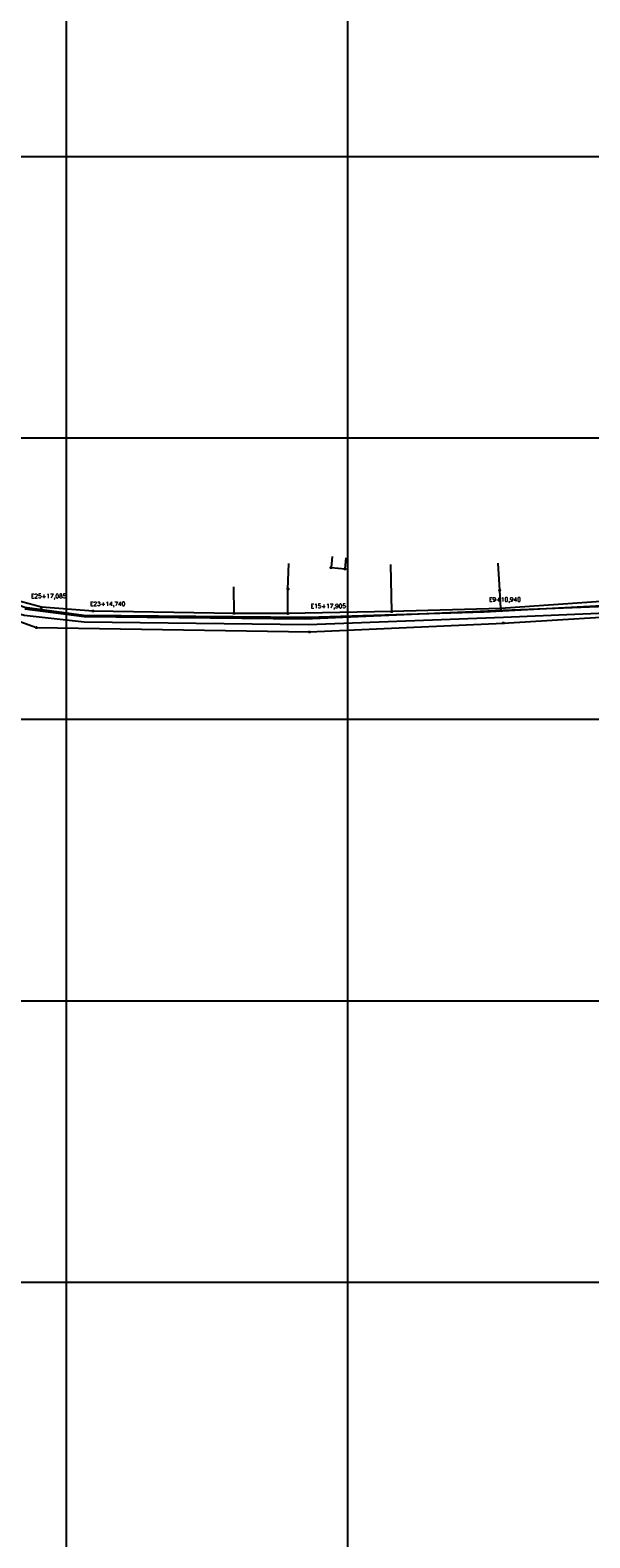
# Model space of a CAD drawing. Extents: x 539028 to 544996, y 8596245 to 8601028.
# Tile 3 of 41: x 540820 to 541218, y 8597381 to 8598453. Entities that reach past the tile are written whole.
import ezdxf
from ezdxf.enums import TextEntityAlignment as Align
from ezdxf.lldxf.tags import DXFTag

# ---------------------------------------------------------------- set-up
doc = ezdxf.new("R2010")
doc.units = 0
doc.header["$MEASUREMENT"] = 0
doc.header["$PDMODE"] = 34
doc.header["$PDSIZE"] = 0.8
for name, color, linetype in [('CASA', 2, 'Continuous'), ('CERCA', 9, 'CERCA_LINE'), ('ESTRADA_BARRO', 7, 'DASHED'), ('INTERP', 7, 'Continuous'), ('MALHA', 9, 'Continuous'), ('TXT_ESTACA', 2, 'Continuous')]:
    doc.layers.add(name, color=color, linetype=linetype)
doc.styles.add('GEOSIS', font='ROMANS.SHX')
doc.styles.get("Standard").update_dxf_attribs({"font": 'romans.shx'})
doc.linetypes.add('CERCA_LINE', pattern='A,0.5,-0.2,["X",Standard,S=0.1,R=0,X=-0.1,Y=-0.05],-0.25', length=0.95)
tags = doc.linetypes.add('DASHED', pattern=[0.75, 0.5, -0.25]).pattern_tags.tags
tags[6:7] = [DXFTag(74, 4), DXFTag(75, 0), DXFTag(340, '0'), DXFTag(46, 1.0), DXFTag(50, 0.0), DXFTag(44, 0.0), DXFTag(45, 0.0)]
tags[4:5] = [DXFTag(74, 4), DXFTag(75, 0), DXFTag(340, '0'), DXFTag(46, 1.0), DXFTag(50, 0.0), DXFTag(44, 0.0), DXFTag(45, 0.0)]

# ---------------------------------------------------------------- blocks, each defined once
blk = doc.blocks.new('SS')
at = {"layer": 'TXT_ESTACA', "style": 'GEOSIS'}
for s, p in [('E58+16,095', (814011.5041, 8767802.9477)), ('E53+15,485', (814099.5251, 8767754.2171)), ('E50+16,930', (814149.2988, 8767723.3745)), ('E48+10,935', (814180.0153, 8767689.1394)), ('E46+9,950', (814204.1668, 8767656.0264)), ('E44+15,970', (814229.4635, 8767633.339)), ('E40+13,760', (814308.9142, 8767612.2186)), ('E38+12,725', (814342.8419, 8767589.1365)), ('E32+7,945', (814448.1144, 8767522.1459)), ('E0', (815087.5773, 8767486.75)), ('E25+17,085', (814571.3037, 8767478.0013)), ('E23+14,740', (814613.2832, 8767472.4496)), ('E9+10,940', (814896.9894, 8767475.5412)), ('E3+15,025', (815012.7801, 8767480.9078)), ('E15+17,905', (814770.1103, 8767470.8734))]:
    blk.add_text(s, height=3, dxfattribs=at).set_placement(p, align=Align.BOTTOM_LEFT)

msp = doc.modelspace()

# ---------------------------------------------------------------- linework, layer by layer
at = {"layer": 'CASA', "elevation": 688.211}
msp.add_lwpolyline([(541034.454, 8598078.86), (541033.695, 8598070.896), (541043.667, 8598069.945), (541044.426, 8598077.909)], dxfattribs=at)
at = {"layer": 'CASA'}
for p in [(541033.695, 8598070.896, 688.078), (541043.667, 8598069.945, 688.211)]:
    msp.add_point(p, dxfattribs=at)
at = {"layer": 'CERCA'}
for points, elevation in [([(540669.259, 8598092.1), (540703.983, 8598074.629), (540753.508, 8598055.818), (540757.267, 8598052.596), (540824.339, 8598028.309)], 684.674), ([(541003.075, 8598038.315), (540964.814, 8598038.396), (540864.533, 8598040.068), (540827.895, 8598042.696), (540787.243, 8598053.715), (540788.414, 8598067.534), (540790.118, 8598086.435)], 688.956), ([(541076.837, 8598039.633), (541003.075, 8598038.315), (541003.108, 8598055.692), (541003.695, 8598073.889)], 689.717), ([(541154.435, 8598041.848), (541076.837, 8598039.633), (541076.192, 8598073.163)], 690.911), ([(541269.729, 8598049.805), (541154.435, 8598041.848), (541153.619, 8598054.909), (541152.494, 8598074.027)], 690.911), ([(540964.814, 8598038.396), (540964.549, 8598057.133)], 688.752), ([(541156.204, 8598031.504), (541275.45, 8598038.673), (541332.899, 8598042.135), (541360.887, 8598044.104)], 691.263), ([(540824.339, 8598028.309), (541018.471, 8598025.192), (541156.204, 8598031.504)], 687.269)]:
    msp.add_lwpolyline(points, dxfattribs=dict(at, elevation=elevation))
for p in [(541003.108, 8598055.692, 688.491), (541153.619, 8598054.909, 690.502), (540827.895, 8598042.696, 686.589), (541154.435, 8598041.848, 690.997), (540864.533, 8598040.068, 687.057), (540964.814, 8598038.396, 688.752), (541003.075, 8598038.315, 688.956), (541076.837, 8598039.633, 689.717), (541156.204, 8598031.504, 691.263), (540824.339, 8598028.309, 687.269), (541018.471, 8598025.192, 689.272)]:
    msp.add_point(p, dxfattribs=at)
at = {"layer": 'ESTRADA_BARRO'}
for p, q in [((541156.166, 8598040.756, 668.696), (541257.544, 8598044.501, 668.696)), ((540816.149, 8598041.728, 668.696), (540858.2, 8598036.256, 668.696)), ((540858.2, 8598036.256, 668.696), (541015.09, 8598034.442, 668.696)), ((541015.09, 8598034.442, 668.696), (541156.166, 8598040.756, 668.696))]:
    msp.add_line(p, q, dxfattribs=at)
at = {"layer": 'ESTRADA_BARRO', "elevation": 668.696}
msp.add_lwpolyline([(540482.2, 8598190.421), (540545.601, 8598174.373), (540559.644, 8598167.908), (540641.629, 8598110.737), (540691.247, 8598082.44), (540798.154, 8598041.975), (540815.544, 8598037.132), (540858.2, 8598032.265), (541017.346, 8598030.483), (541156.378, 8598035.76), (541257.786, 8598039.906), (541364.455, 8598048.166)], dxfattribs=at)
at = {"layer": 'INTERP', "elevation": 693.594}
msp.add_lwpolyline([(541332.29, 8598051.255), (541257.493, 8598045.413), (541142.219, 8598039.159), (541017.275, 8598035.484), (540857.996, 8598036.954), (540816.017, 8598042.506), (540692.827, 8598086.651), (540587.555, 8598153.641), (540553.627, 8598176.723), (540474.176, 8598197.844), (540448.88, 8598220.531), (540424.728, 8598253.644), (540394.012, 8598287.879), (540344.238, 8598318.722), (540256.217, 8598367.452)], dxfattribs=at)
at = {"layer": 'MALHA'}
for p, q in [((540845.513, 8601028.275), (540845.513, 8596264.109)), ((541045.513, 8601028.275), (541045.513, 8596264.109)), ((539050.307, 8598363.105), (544995.7, 8598363.105)), ((539050.307, 8598163.105), (544995.7, 8598163.105)), ((539050.307, 8597963.105), (544995.7, 8597963.105)), ((539050.307, 8597763.105), (544995.7, 8597763.105)), ((539050.307, 8597563.105), (544995.7, 8597563.105))]:
    msp.add_line(p, q, dxfattribs=at)

# ---------------------------------------------------------------- block references
at = {"layer": 'CASA'}
msp.add_blockref('SS', (-273750.885, -169429.696), dxfattribs=at)

doc.saveas('drawing.dxf')
